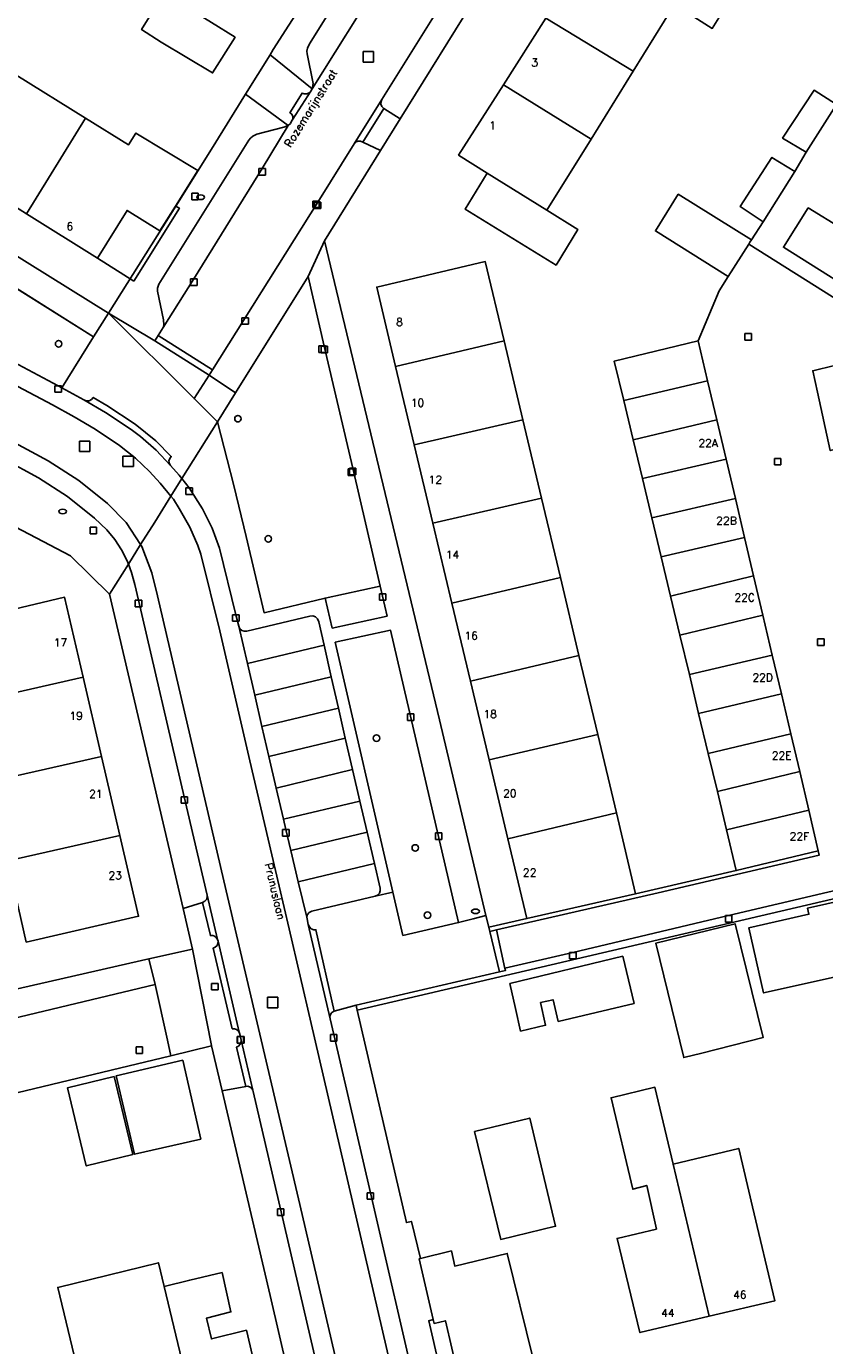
# Model space of a CAD drawing. Header units: metres. Extents: x 108000 to 109000, y 423000 to 423600.
# Tile 20 of 88: x 108130 to 108191, y 423200 to 423301. Entities that reach past the tile are written whole.
import ezdxf

# ---------------------------------------------------------------- set-up
doc = ezdxf.new("R2010")
doc.units = ezdxf.units.M
doc.header["$MEASUREMENT"] = 0
for name, color, linetype in [('brandkraan _ -put', 10, 'Continuous'), ('Erf', 10, 'Continuous'), ('Fietspad', 10, 'Continuous'), ('gasput', 10, 'Continuous'), ('gebouwinstallatie', 10, 'Continuous'), ('gesloten verharding', 10, 'Continuous'), ('groenvoorziening', 10, 'Continuous'), ('Huisnummers', 10, 'Continuous'), ('inspectie- _rioolput', 10, 'Continuous'), ('kolk', 10, 'Continuous'), ('onverhard', 10, 'Continuous'), ('Openbare_ruimtenaam', 10, 'Continuous'), ('pand', 10, 'Continuous'), ('Parkeervlak', 10, 'Continuous'), ('rijbaan lokale weg', 10, 'Continuous'), ('vegetatieobject', 10, 'Continuous'), ('Voetgangersgebied', 10, 'Continuous'), ('Voetpad', 10, 'Continuous'), ('waterleidingput', 10, 'Continuous'), ('Wegmarkering', 10, 'Continuous')]:
    doc.layers.add(name, color=color, linetype=linetype)
doc.styles.get("Standard").update_dxf_attribs({"font": 'txt.shx'})

msp = doc.modelspace()

# ---------------------------------------------------------------- linework, layer by layer
at = {"layer": 'brandkraan _ -put', "color": 5}
for centre in [(108143.416, 423288.099), (108132.826, 423263.998), (108164.513, 423233.32)]:
    msp.add_ellipse(centre, major_axis=(0.3, 0), ratio=0.5833333, dxfattribs=at)
at = {"layer": 'Erf', "color": 52, "true_color": 0xd2d200}
for points in [[(108184.081, 423303.311), (108182.681, 423301.051), (108179.784, 423302.889), (108176.617, 423297.772), (108173.377, 423292.555), (108169.993, 423287.107), (108172.361, 423285.627), (108170.701, 423282.902), (108163.713, 423287.192), (108165.404, 423289.946), (108163.213, 423291.335), (108166.672, 423296.729), (108169.915, 423301.825), (108173.165, 423307.008), (108176.477, 423312.294), (108179.718, 423317.491), (108183.139, 423322.955), (108189.824, 423318.785), (108186.369, 423313.351), (108183.094, 423308.181), (108181.177, 423305.115), (108184.081, 423303.311)], [(108111.682, 423305.781), (108108.134, 423300.201), (108110.204, 423298.972), (108108.755, 423296.572), (108121.132, 423288.673), (108136.347, 423279.21), (108141.503, 423287.416), (108144.255, 423291.797), (108146.868, 423296.003), (108148.74, 423299.018), (108148.991, 423299.421), (108152.824, 423305.415)], [(108164.735, 423303.814), (108158.727, 423294.125), (108157.215, 423291.687), (108152.916, 423284.754), (108161.736, 423248.019), (108165.308, 423233.013), (108165.525, 423232.101), (108168.451, 423232.773), (108166.995, 423238.896), (108165.558, 423244.938), (108164.123, 423250.971), (108162.695, 423256.975), (108161.24, 423263.093), (108159.813, 423269.096), (108158.379, 423275.125), (108156.933, 423281.205), (108165.255, 423283.158), (108166.702, 423277.08), (108168.146, 423271.018), (108169.572, 423265.028), (108171.025, 423258.928), (108172.447, 423252.953), (108173.889, 423246.9), (108175.322, 423240.881), (108176.802, 423234.666), (108184.527, 423236.445), (108183.778, 423239.572), (108183.072, 423242.519), (108182.375, 423245.427), (108181.638, 423248.503), (108180.925, 423251.48), (108180.202, 423254.497), (108179.484, 423257.496), (108178.763, 423260.504), (108178.046, 423263.496), (108177.323, 423266.513), (108176.607, 423269.501), (108175.887, 423272.509), (108175.161, 423275.538), (108181.605, 423277.09), (108183.215, 423280.917), (108183.909, 423282.013), (108178.314, 423285.516), (108180.065, 423288.33), (108185.69, 423284.827), (108186.595, 423286.219), (108184.819, 423287.396), (108187.263, 423291.156), (108189.01, 423290.069), (108189.886, 423291.55), (108188.08, 423292.638), (108190.493, 423296.31), (108192.21, 423295.223)], [(108140.625, 423303.769), (108146.057, 423300.367), (108144.335, 423297.634), (108140.394, 423300), (108138.881, 423300.962), (108140.625, 423303.769)], [(108124.67, 423290.197), (108119.444, 423293.472), (108123.901, 423300.795), (108129.225, 423297.487), (108134.583, 423294.158), (108137.875, 423292.113), (108138.448, 423293.027), (108143.201, 423290.143), (108141.492, 423287.422), (108140.294, 423285.515), (108137.773, 423287.095), (108135.491, 423283.416), (108130.046, 423286.828), (108124.67, 423290.197)], [(108136.428, 423257.649), (108133.417, 423260.593), (108127.599, 423263.643)], [(108124.472, 423255.4), (108132.973, 423257.411), (108134.396, 423251.282), (108135.811, 423245.191), (108137.217, 423239.133), (108138.655, 423232.942), (108130.035, 423230.962), (108128.615, 423237.199), (108127.237, 423243.254), (108125.849, 423249.35), (108124.472, 423255.4)], [(108126.979, 423226.845), (108139.447, 423229.672), (108142.801, 423230.434), (108142.075, 423233.533), (108136.428, 423257.649)], [(108199.326, 423235.986), (108155.433, 423225.748), (108159.206, 423209.453), (108159.596, 423209.533), (108160.289, 423206.693), (108162.663, 423207.272), (108162.921, 423206.108), (108166.948, 423207.086), (108168.903, 423199.088)], [(108190.1, 423233.096), (108189.993, 423233.572), (108194.205, 423234.513), (108195.135, 423230.344), (108193.824, 423230.052), (108194.116, 423228.745), (108186.616, 423227.07), (108185.5, 423232.069), (108190.1, 423233.096)], [(108181.875, 423222.442), (108180.49, 423222.103), (108178.34, 423230.873), (108184.432, 423232.366), (108186.589, 423223.652), (108181.875, 423222.442)], [(108167.587, 423225.871), (108167.157, 423227.781), (108175.808, 423229.88), (108176.678, 423226.26), (108170.86, 423224.88), (108170.466, 423226.547), (108169.501, 423226.321), (108169.891, 423224.579), (108167.974, 423224.135), (108167.587, 423225.871)], [(108152.183, 423189.055), (108148.756, 423203.848), (108145.068, 423219.564), (108144.261, 423223.001), (108141.136, 423222.251)], [(108141.136, 423222.251), (108117.557, 423216.597), (108077.065, 423207.065), (108053.496, 423219.744), (108052.54, 423217.868), (108047.076, 423220.727), (108045.926, 423218.528), (108045.053, 423216.858), (108044.137, 423215.107), (108041.5, 423210.063), (108040.643, 423208.423), (108039.76, 423206.734), (108038.269, 423203.883), (108037.455, 423202.327), (108035.405, 423203.403), (108029.07, 423190.847)], [(108142.042, 423221.894), (108143.418, 423215.859), (108138.348, 423214.689), (108137.631, 423217.763), (108136.942, 423220.717), (108142.042, 423221.894)], [(108134.636, 423213.8), (108133.196, 423219.783), (108136.768, 423220.643), (108138.207, 423214.66), (108134.636, 423213.8)], [(108182.441, 423202.263), (108177.135, 423201.012), (108175.382, 423208.234), (108178.395, 423208.952), (108177.65, 423212.294), (108176.576, 423212.005), (108174.91, 423219.018), (108178.281, 423219.823), (108179.675, 423213.94), (108184.719, 423215.135), (108185.762, 423210.645), (108187.486, 423203.453), (108182.441, 423202.263)], [(108166.451, 423208.162), (108164.439, 423216.429), (108168.675, 423217.464), (108170.657, 423209.168), (108166.451, 423208.162)], [(108140.624, 423204.556), (108142.581, 423205.034), (108145.056, 423205.608), (108145.745, 423202.595), (108143.865, 423202.105), (108144.238, 423200.523), (108146.923, 423201.185), (108148.588, 423194.083), (108143.415, 423192.859), (108138.387, 423191.67), (108136.737, 423198.524), (108134.044, 423197.876), (108132.455, 423204.477), (108140.181, 423206.366), (108140.624, 423204.556)], [(108163.176, 423197.708), (108162.2, 423201.916), (108161.335, 423201.715), (108161.268, 423202.005), (108160.927, 423201.919), (108163.319, 423191.576)]]:
    msp.add_lwpolyline(points, dxfattribs=at)
at = {"layer": 'Fietspad', "color": 255}
for p, q in [((108141.13, 423265.161), (108141.979, 423266.517)), ((108137.871, 423259.955), (108138.809, 423261.454))]:
    msp.add_line(p, q, dxfattribs=at)
for points in [[(108141.979, 423266.517), (108141.772, 423266.779), (108141.108, 423267.529), (108140.013, 423268.692), (108138.807, 423269.739), (108138.082, 423270.275), (108136.126, 423271.58), (108134.44, 423272.558), (108132.769, 423273.484), (108132.481, 423273.637), (108127.841, 423276.096), (108117.354, 423281.625), (108113.983, 423283.402), (108111.315, 423284.811), (108104.041, 423288.663), (108096.751, 423292.523), (108091.227, 423295.429), (108090.142, 423295.999), (108089.947, 423296.102), (108081.986, 423300.318), (108079.708, 423301.518), (108024.231, 423330.75)], [(108138.809, 423261.454), (108137.698, 423263.156), (108136.276, 423264.61), (108134.07, 423266.372), (108131.721, 423267.875), (108128.813, 423269.446), (108124.539, 423271.683), (108071.497, 423299.648), (108067.974, 423301.505), (108037.403, 423317.593)], [(108063.608, 423308.293), (108069.837, 423305.015), (108073.333, 423303.182), (108081.286, 423298.992), (108090.527, 423294.102), (108096.051, 423291.196), (108110.614, 423283.485), (108127.14, 423274.77), (108132.054, 423272.165), (108133.7, 423271.253), (108135.333, 423270.306), (108137.196, 423269.063), (108138.421, 423268.086), (108139.488, 423267.061), (108140.306, 423266.172), (108141.13, 423265.161)], [(108062.307, 423302.792), (108075.36, 423295.923), (108075.666, 423295.762), (108079.291, 423293.84), (108084.6, 423291.048), (108087.837, 423289.345), (108090.325, 423288.035), (108123.841, 423270.355), (108127.972, 423268.186), (108128.325, 423267.996), (108130.959, 423266.582), (108133.195, 423265.151), (108135.268, 423263.495), (108136.222, 423262.582), (108136.823, 423261.844), (108137.343, 423261.047), (108137.777, 423260.199), (108137.871, 423259.955)], [(108160.174, 423195.665), (108156.443, 423211.736), (108153.625, 423223.87), (108153.347, 423225.069), (108151.674, 423232.31), (108151.591, 423232.736), (108151.555, 423232.883), (108150.9, 423235.589), (108150.335, 423237.986), (108149.957, 423239.59), (108149.77, 423240.381), (108149.216, 423242.774), (108148.654, 423245.198), (108148.122, 423247.496), (108147.562, 423249.917), (108147.004, 423252.329), (108146.34, 423255.195), (108146.123, 423256.078), (108144.873, 423261.173), (108144.299, 423262.724), (108143.567, 423264.207), (108142.536, 423265.81), (108141.979, 423266.517)], [(108141.13, 423265.161), (108141.32, 423264.928), (108141.769, 423264.23), (108142.589, 423262.795), (108143.193, 423261.391), (108143.437, 423260.733), (108144.881, 423254.847), (108147.193, 423244.858), (108149.44, 423235.246), (108150.213, 423231.969), (108151.886, 423224.731), (108159.562, 423191.678), (108162.501, 423178.716), (108162.803, 423177.716), (108163.19, 423175.301)], [(108159.272, 423174.165), (108159.209, 423174.904), (108158.919, 423176.704), (108158.457, 423178.591), (108157.95, 423180.866), (108157.059, 423184.772), (108155.791, 423190.184), (108154.753, 423194.791), (108151.016, 423210.836), (108145.383, 423234.905), (108140.109, 423257.536), (108139.679, 423259.301), (108138.902, 423261.311), (108138.809, 423261.454)], [(108137.871, 423259.955), (108138.12, 423259.311), (108138.369, 423258.392), (108138.65, 423257.188), (108142.163, 423242.11), (108143.922, 423234.564), (108144.719, 423231.158), (108144.75, 423231.03), (108146.385, 423224.048), (108146.463, 423223.717), (108146.474, 423223.67), (108146.529, 423223.434), (108147.414, 423219.595), (108147.455, 423219.509), (108153.292, 423194.451)]]:
    msp.add_lwpolyline(points, dxfattribs=at)
at = {"layer": 'gasput', "color": 254, "true_color": 0xd2d2d2}
for p, q in [((108144.25, 423227.293), (108144.25, 423227.793)), ((108144.25, 423227.793), (108144.75, 423227.793)), ((108144.75, 423227.293), (108144.25, 423227.293)), ((108144.75, 423227.793), (108144.75, 423227.293))]:
    msp.add_line(p, q, dxfattribs=at)
at = {"layer": 'gebouwinstallatie', "color": 255}
msp.add_lwpolyline([(108138.286, 423281.664), (108141.789, 423287.252), (108141.492, 423287.422), (108140.294, 423285.515), (108137.773, 423287.095), (108135.491, 423283.416), (108138.286, 423281.664)], dxfattribs=at)
at = {"layer": 'gesloten verharding', "color": 255}
for points in [[(108196.017, 423285.875), (108193.672, 423287.348), (108192.622, 423285.704), (108190.044, 423287.275), (108188.142, 423284.266), (108195.549, 423279.616), (108198.487, 423284.323), (108196.017, 423285.875)], [(108139.92, 423227.72), (108118.532, 423222.604), (108117.558, 423222.376), (108113.334, 423221.385), (108110.394, 423234.356), (108109.672, 423237.541), (108085.137, 423250.5), (108067.625, 423259.794), (108066.403, 423257.463), (108061.631, 423248.351), (108061.542, 423248.184), (108059.576, 423244.647), (108050.344, 423226.978), (108055.825, 423224.042), (108055.199, 423222.887), (108053.496, 423219.744), (108077.065, 423207.065), (108117.557, 423216.597), (108141.136, 423222.251), (108140.87, 423223.448), (108139.92, 423227.72)]]:
    msp.add_lwpolyline(points, dxfattribs=at)
at = {"layer": 'groenvoorziening', "color": 3}
msp.add_line((108157.194, 423258.255), (108152.972, 423257.346), dxfattribs=at)
for points in [[(108126.364, 423282.934), (108125.108, 423280.865), (108126.689, 423280.028), (108126.649, 423279.947), (108127.08, 423279.64), (108127.409, 423279.214), (108127.599, 423278.711), (108127.968, 423277.47), (108127.202, 423277.233), (108127.445, 423276.502), (108127.571, 423276.32), (108127.841, 423276.096), (108132.481, 423273.637), (108132.769, 423273.484), (108135.185, 423277.393), (108126.364, 423282.934)], [(108157.194, 423258.255), (108155.085, 423267.314), (108152.908, 423276.666), (108151.663, 423282.014), (108146.094, 423273.097), (108144.702, 423270.868), (108145.965, 423265.997), (108146.919, 423262.087), (108148.282, 423256.226), (108152.972, 423257.346)], [(108152.972, 423257.346), (108153.514, 423255.049), (108157.727, 423255.966), (108157.194, 423258.255)], [(108153.752, 423253.966), (108158.174, 423234.796), (108158.941, 423231.472), (108163.211, 423232.466), (108157.994, 423254.888), (108153.752, 423253.966)]]:
    msp.add_lwpolyline(points, dxfattribs=at)
at = {"layer": 'inspectie- _rioolput', "color": 30}
for p, q in [((108156.693, 423299.272), (108155.893, 423299.272)), ((108155.893, 423299.272), (108155.893, 423298.472)), ((108156.693, 423298.472), (108156.693, 423299.272)), ((108155.893, 423298.472), (108156.693, 423298.472)), ((108134.907, 423269.395), (108134.107, 423269.395)), ((108134.107, 423269.395), (108134.107, 423268.595)), ((108134.107, 423268.595), (108134.907, 423268.595)), ((108134.907, 423268.595), (108134.907, 423269.395)), ((108138.255, 423268.239), (108137.455, 423268.239)), ((108137.455, 423268.239), (108137.455, 423267.439)), ((108137.455, 423267.439), (108138.255, 423267.439)), ((108138.255, 423267.439), (108138.255, 423268.239)), ((108149.347, 423226.731), (108148.547, 423226.731)), ((108148.547, 423226.731), (108148.547, 423225.931)), ((108148.547, 423225.931), (108149.347, 423225.931)), ((108149.347, 423225.931), (108149.347, 423226.731))]:
    msp.add_line(p, q, dxfattribs=at)
at = {"layer": 'kolk', "color": 30, "true_color": 0xf07a00}
for p, q in [((108147.885, 423289.798), (108147.885, 423290.298)), ((108147.885, 423290.298), (108148.385, 423290.298)), ((108148.385, 423289.798), (108147.885, 423289.798)), ((108148.385, 423290.298), (108148.385, 423289.798)), ((108152.015, 423287.304), (108152.015, 423287.804)), ((108152.015, 423287.804), (108152.515, 423287.804)), ((108152.148, 423287.234), (108152.148, 423287.734)), ((108152.148, 423287.734), (108152.648, 423287.734)), ((108152.515, 423287.804), (108152.515, 423287.304)), ((108152.648, 423287.734), (108152.648, 423287.234)), ((108152.515, 423287.304), (108152.015, 423287.304)), ((108152.648, 423287.234), (108152.148, 423287.234)), ((108142.641, 423281.341), (108142.641, 423281.841)), ((108142.641, 423281.841), (108143.141, 423281.841)), ((108143.141, 423281.841), (108143.141, 423281.341)), ((108143.141, 423281.341), (108142.641, 423281.341)), ((108146.579, 423278.36), (108146.579, 423278.86)), ((108146.579, 423278.86), (108147.079, 423278.86)), ((108147.079, 423278.86), (108147.079, 423278.36)), ((108147.079, 423278.36), (108146.579, 423278.36)), ((108185.192, 423277.148), (108185.192, 423277.648)), ((108185.192, 423277.648), (108185.692, 423277.648)), ((108185.692, 423277.648), (108185.692, 423277.148)), ((108152.486, 423276.195), (108152.486, 423276.695)), ((108152.486, 423276.695), (108152.986, 423276.695)), ((108152.658, 423276.166), (108152.658, 423276.666)), ((108152.658, 423276.666), (108153.158, 423276.666)), ((108152.986, 423276.695), (108152.986, 423276.195)), ((108153.158, 423276.666), (108153.158, 423276.166)), ((108185.692, 423277.148), (108185.192, 423277.148)), ((108152.986, 423276.195), (108152.486, 423276.195)), ((108153.158, 423276.166), (108152.658, 423276.166)), ((108132.231, 423273.137), (108132.231, 423273.637)), ((108132.231, 423273.637), (108132.731, 423273.637)), ((108132.731, 423273.637), (108132.731, 423273.137)), ((108132.731, 423273.137), (108132.231, 423273.137)), ((108187.456, 423267.561), (108187.456, 423268.061)), ((108187.456, 423268.061), (108187.956, 423268.061)), ((108187.956, 423267.561), (108187.456, 423267.561)), ((108187.956, 423268.061), (108187.956, 423267.561)), ((108154.734, 423266.759), (108154.734, 423267.259)), ((108154.734, 423267.259), (108155.234, 423267.259)), ((108155.234, 423266.759), (108154.734, 423266.759)), ((108154.835, 423266.814), (108154.835, 423267.314)), ((108154.835, 423267.314), (108155.335, 423267.314)), ((108155.335, 423266.814), (108154.835, 423266.814)), ((108155.234, 423267.259), (108155.234, 423266.759)), ((108155.335, 423267.314), (108155.335, 423266.814)), ((108142.286, 423265.31), (108142.286, 423265.81)), ((108142.286, 423265.81), (108142.786, 423265.81)), ((108142.786, 423265.81), (108142.786, 423265.31)), ((108142.786, 423265.31), (108142.286, 423265.31)), ((108157.134, 423257.185), (108157.134, 423257.685)), ((108157.134, 423257.685), (108157.634, 423257.685)), ((108157.634, 423257.685), (108157.634, 423257.185)), ((108138.4, 423256.688), (108138.4, 423257.188)), ((108138.4, 423257.188), (108138.9, 423257.188)), ((108138.9, 423256.688), (108138.4, 423256.688)), ((108138.9, 423257.188), (108138.9, 423256.688)), ((108157.634, 423257.185), (108157.134, 423257.185)), ((108145.873, 423255.578), (108145.873, 423256.078)), ((108145.873, 423256.078), (108146.373, 423256.078)), ((108146.373, 423255.578), (108145.873, 423255.578)), ((108146.373, 423256.078), (108146.373, 423255.578)), ((108190.763, 423253.716), (108190.763, 423254.216)), ((108190.763, 423254.216), (108191.263, 423254.216)), ((108191.263, 423253.716), (108190.763, 423253.716)), ((108191.263, 423254.216), (108191.263, 423253.716)), ((108159.28, 423247.965), (108159.28, 423248.465)), ((108159.28, 423248.465), (108159.78, 423248.465)), ((108159.78, 423248.465), (108159.78, 423247.965)), ((108159.78, 423247.965), (108159.28, 423247.965)), ((108141.913, 423241.61), (108141.913, 423242.11)), ((108141.913, 423242.11), (108142.413, 423242.11)), ((108142.413, 423242.11), (108142.413, 423241.61)), ((108142.413, 423241.61), (108141.913, 423241.61)), ((108149.707, 423239.09), (108149.707, 423239.59)), ((108149.707, 423239.59), (108150.207, 423239.59)), ((108150.207, 423239.09), (108149.707, 423239.09)), ((108150.207, 423239.59), (108150.207, 423239.09)), ((108161.428, 423238.846), (108161.428, 423239.346)), ((108161.428, 423239.346), (108161.928, 423239.346)), ((108161.928, 423239.346), (108161.928, 423238.846)), ((108161.928, 423238.846), (108161.428, 423238.846)), ((108183.687, 423232.493), (108183.687, 423232.993)), ((108183.687, 423232.993), (108184.187, 423232.993)), ((108184.187, 423232.993), (108184.187, 423232.493)), ((108184.187, 423232.493), (108183.687, 423232.493)), ((108171.731, 423229.678), (108171.731, 423230.178)), ((108171.731, 423230.178), (108172.231, 423230.178)), ((108172.231, 423230.178), (108172.231, 423229.678)), ((108172.231, 423229.678), (108171.731, 423229.678)), ((108153.375, 423223.37), (108153.375, 423223.87)), ((108153.375, 423223.87), (108153.875, 423223.87)), ((108153.875, 423223.87), (108153.875, 423223.37)), ((108138.456, 423222.427), (108138.456, 423222.927)), ((108138.456, 423222.927), (108138.956, 423222.927)), ((108138.956, 423222.927), (108138.956, 423222.427)), ((108146.213, 423223.217), (108146.213, 423223.717)), ((108146.213, 423223.717), (108146.713, 423223.717)), ((108146.713, 423223.217), (108146.213, 423223.217)), ((108146.247, 423223.223), (108146.247, 423223.723)), ((108146.247, 423223.723), (108146.747, 423223.723)), ((108146.747, 423223.223), (108146.247, 423223.223)), ((108146.713, 423223.717), (108146.713, 423223.217)), ((108146.747, 423223.723), (108146.747, 423223.223)), ((108153.875, 423223.37), (108153.375, 423223.37)), ((108138.956, 423222.427), (108138.456, 423222.427)), ((108156.193, 423211.236), (108156.193, 423211.736)), ((108156.193, 423211.736), (108156.693, 423211.736)), ((108156.693, 423211.736), (108156.693, 423211.236)), ((108156.693, 423211.236), (108156.193, 423211.236)), ((108149.305, 423209.995), (108149.305, 423210.495)), ((108149.305, 423210.495), (108149.805, 423210.495)), ((108149.805, 423209.995), (108149.305, 423209.995)), ((108149.805, 423210.495), (108149.805, 423209.995))]:
    msp.add_line(p, q, dxfattribs=at)
at = {"layer": 'onverhard', "color": 255}
msp.add_lwpolyline([(108199.252, 423236.291), (108199.183, 423236.583), (108183.937, 423232.993), (108171.981, 423230.178), (108166.774, 423228.952), (108166.825, 423228.789), (108166.34, 423228.676), (108155.345, 423226.126), (108155.413, 423225.834), (108155.433, 423225.748), (108199.326, 423235.986), (108199.252, 423236.291)], dxfattribs=at)
at = {"layer": 'pand', "color": 1}
for p, q in [((108176.617, 423297.772), (108179.784, 423302.889)), ((108169.915, 423301.825), (108166.672, 423296.729)), ((108169.915, 423301.825), (108176.617, 423297.772)), ((108173.377, 423292.555), (108176.617, 423297.772)), ((108134.583, 423294.158), (108129.225, 423297.487)), ((108166.672, 423296.729), (108173.377, 423292.555)), ((108134.583, 423294.158), (108130.046, 423286.828)), ((108169.993, 423287.107), (108173.377, 423292.555)), ((108124.67, 423290.197), (108130.046, 423286.828)), ((108165.404, 423289.946), (108169.993, 423287.107)), ((108158.379, 423275.125), (108166.702, 423277.08)), ((108168.146, 423271.018), (108166.702, 423277.08)), ((108158.379, 423275.125), (108159.813, 423269.096)), ((108182.326, 423274.027), (108175.887, 423272.509)), ((108183.031, 423271.034), (108182.326, 423274.027)), ((108175.887, 423272.509), (108176.607, 423269.501)), ((108159.813, 423269.096), (108168.146, 423271.018)), ((108169.572, 423265.028), (108168.146, 423271.018)), ((108183.031, 423271.034), (108176.607, 423269.501)), ((108183.742, 423268.016), (108183.031, 423271.034)), ((108176.607, 423269.501), (108177.323, 423266.513)), ((108159.813, 423269.096), (108161.24, 423263.093)), ((108183.742, 423268.016), (108177.323, 423266.513)), ((108184.456, 423264.988), (108183.742, 423268.016)), ((108177.323, 423266.513), (108178.046, 423263.496)), ((108169.572, 423265.028), (108161.24, 423263.093)), ((108171.025, 423258.928), (108169.572, 423265.028)), ((108184.456, 423264.988), (108178.046, 423263.496)), ((108185.158, 423262.007), (108184.456, 423264.988)), ((108178.046, 423263.496), (108178.763, 423260.504)), ((108161.24, 423263.093), (108162.695, 423256.975)), ((108185.158, 423262.007), (108178.763, 423260.504)), ((108185.852, 423259.061), (108185.158, 423262.007)), ((108178.763, 423260.504), (108179.484, 423257.496)), ((108171.025, 423258.928), (108162.695, 423256.975)), ((108172.447, 423252.953), (108171.025, 423258.928)), ((108185.852, 423259.061), (108179.484, 423257.496)), ((108186.565, 423256.034), (108185.852, 423259.061)), ((108179.484, 423257.496), (108180.202, 423254.497)), ((108162.695, 423256.975), (108164.123, 423250.971)), ((108186.565, 423256.034), (108180.202, 423254.497)), ((108187.284, 423252.984), (108186.565, 423256.034)), ((108180.202, 423254.497), (108180.925, 423251.48)), ((108164.123, 423250.971), (108172.447, 423252.953)), ((108173.889, 423246.9), (108172.447, 423252.953)), ((108187.284, 423252.984), (108180.925, 423251.48)), ((108187.985, 423250.009), (108187.284, 423252.984)), ((108125.849, 423249.35), (108134.396, 423251.282)), ((108135.811, 423245.191), (108134.396, 423251.282)), ((108180.925, 423251.48), (108181.638, 423248.503)), ((108164.123, 423250.971), (108165.558, 423244.938)), ((108181.638, 423248.503), (108187.985, 423250.009)), ((108188.706, 423246.947), (108187.985, 423250.009)), ((108181.638, 423248.503), (108182.375, 423245.427)), ((108173.889, 423246.9), (108165.558, 423244.938)), ((108175.322, 423240.881), (108173.889, 423246.9)), ((108188.706, 423246.947), (108182.375, 423245.427)), ((108189.391, 423244.037), (108188.706, 423246.947)), ((108135.811, 423245.191), (108127.237, 423243.254)), ((108137.217, 423239.133), (108135.811, 423245.191)), ((108182.375, 423245.427), (108183.072, 423242.519)), ((108165.558, 423244.938), (108166.995, 423238.896)), ((108183.072, 423242.519), (108189.391, 423244.037)), ((108190.088, 423241.08), (108189.391, 423244.037)), ((108183.072, 423242.519), (108183.778, 423239.572)), ((108183.778, 423239.572), (108190.088, 423241.08)), ((108175.322, 423240.881), (108166.995, 423238.896)), ((108128.615, 423237.199), (108137.217, 423239.133)), ((108182.441, 423202.263), (108179.675, 423213.94)), ((108140.624, 423204.556), (108143.415, 423192.859))]:
    msp.add_line(p, q, dxfattribs=at)
for points in [[(108179.784, 423302.889), (108182.681, 423301.051), (108184.081, 423303.311), (108181.177, 423305.115), (108183.094, 423308.181)], [(108144.335, 423297.634), (108146.057, 423300.367), (108140.625, 423303.769), (108138.881, 423300.962), (108140.394, 423300), (108144.335, 423297.634)], [(108166.672, 423296.729), (108163.213, 423291.335), (108165.404, 423289.946)], [(108192.21, 423295.223), (108190.493, 423296.31), (108188.08, 423292.638), (108189.886, 423291.55), (108192.21, 423295.223)], [(108130.046, 423286.828), (108135.491, 423283.416), (108137.773, 423287.095), (108140.294, 423285.515), (108141.492, 423287.422), (108143.201, 423290.143), (108138.448, 423293.027), (108137.875, 423292.113), (108134.583, 423294.158)], [(108189.01, 423290.069), (108187.263, 423291.156), (108184.819, 423287.396), (108186.595, 423286.219), (108189.01, 423290.069)], [(108165.404, 423289.946), (108163.713, 423287.192), (108170.701, 423282.902), (108172.361, 423285.627), (108169.993, 423287.107)], [(108183.909, 423282.013), (108185.482, 423284.499), (108185.574, 423284.644), (108185.69, 423284.827), (108180.065, 423288.33), (108178.314, 423285.516), (108183.909, 423282.013)], [(108166.702, 423277.08), (108165.255, 423283.158), (108156.933, 423281.205), (108158.379, 423275.125)], [(108182.326, 423274.027), (108181.605, 423277.09), (108175.161, 423275.538), (108175.887, 423272.509)], [(108193.716, 423275.6), (108190.397, 423274.796), (108190.768, 423273.139), (108191.742, 423268.664), (108193.681, 423269.123), (108195.125, 423269.462), (108193.716, 423275.6)], [(108134.396, 423251.282), (108132.973, 423257.411), (108124.472, 423255.4), (108125.849, 423249.35)], [(108183.778, 423239.572), (108184.527, 423236.445), (108190.821, 423237.969), (108190.088, 423241.08)], [(108166.995, 423238.896), (108168.451, 423232.773), (108176.802, 423234.666), (108175.322, 423240.881)], [(108128.615, 423237.199), (108130.035, 423230.962), (108138.655, 423232.942), (108137.217, 423239.133)], [(108194.205, 423234.513), (108189.993, 423233.572), (108190.1, 423233.096), (108185.5, 423232.069), (108186.616, 423227.07), (108194.116, 423228.745), (108193.824, 423230.052), (108195.135, 423230.344), (108194.205, 423234.513)], [(108178.34, 423230.873), (108180.49, 423222.103), (108181.875, 423222.442), (108186.589, 423223.652), (108184.432, 423232.366), (108178.34, 423230.873)], [(108175.808, 423229.88), (108167.157, 423227.781), (108167.587, 423225.871), (108167.974, 423224.135), (108169.891, 423224.579), (108169.501, 423226.321), (108170.466, 423226.547), (108170.86, 423224.88), (108176.678, 423226.26), (108175.808, 423229.88)], [(108137.631, 423217.763), (108138.348, 423214.689), (108143.418, 423215.859), (108142.042, 423221.894), (108136.942, 423220.717), (108137.631, 423217.763)], [(108136.768, 423220.643), (108133.196, 423219.783), (108134.636, 423213.8), (108138.207, 423214.66), (108136.768, 423220.643)], [(108179.675, 423213.94), (108178.281, 423219.823), (108174.91, 423219.018), (108176.576, 423212.005), (108177.65, 423212.294), (108178.395, 423208.952), (108175.382, 423208.234), (108177.135, 423201.012), (108182.441, 423202.263)], [(108168.675, 423217.464), (108164.439, 423216.429), (108166.451, 423208.162), (108170.657, 423209.168), (108168.675, 423217.464)], [(108182.441, 423202.263), (108187.486, 423203.453), (108185.762, 423210.645), (108184.719, 423215.135), (108179.675, 423213.94)], [(108161.268, 423202.005), (108161.335, 423201.715), (108162.2, 423201.916), (108163.176, 423197.708), (108168.903, 423199.088), (108166.948, 423207.086), (108162.921, 423206.108), (108162.663, 423207.272), (108160.289, 423206.693), (108160.187, 423206.668), (108161.268, 423202.005)], [(108140.624, 423204.556), (108140.181, 423206.366), (108132.455, 423204.477), (108134.044, 423197.876), (108136.737, 423198.524), (108138.387, 423191.67), (108143.415, 423192.859)], [(108143.415, 423192.859), (108148.588, 423194.083), (108146.923, 423201.185), (108144.238, 423200.523), (108143.865, 423202.105), (108145.745, 423202.595), (108145.056, 423205.608), (108142.581, 423205.034), (108140.624, 423204.556)]]:
    msp.add_lwpolyline(points, dxfattribs=at)
at = {"layer": 'Parkeervlak', "color": 255}
for p, q in [((108152.887, 423253.746), (108147.004, 423252.329)), ((108153.44, 423251.322), (108152.887, 423253.746)), ((108147.004, 423252.329), (108147.562, 423249.917)), ((108147.562, 423249.917), (108153.44, 423251.322)), ((108153.991, 423248.911), (108153.44, 423251.322)), ((108147.562, 423249.917), (108148.122, 423247.496)), ((108153.991, 423248.911), (108148.122, 423247.496)), ((108154.516, 423246.612), (108153.991, 423248.911)), ((108148.122, 423247.496), (108148.654, 423245.198)), ((108154.516, 423246.612), (108148.654, 423245.198)), ((108155.071, 423244.208), (108154.516, 423246.612)), ((108148.654, 423245.198), (108149.216, 423242.774)), ((108155.071, 423244.208), (108149.216, 423242.774)), ((108155.634, 423241.786), (108155.071, 423244.208)), ((108149.216, 423242.774), (108149.77, 423240.381)), ((108155.634, 423241.786), (108149.77, 423240.381)), ((108156.192, 423239.384), (108155.634, 423241.786)), ((108156.192, 423239.384), (108150.335, 423237.986)), ((108156.75, 423236.985), (108156.192, 423239.384)), ((108150.335, 423237.986), (108150.9, 423235.589)), ((108156.75, 423236.985), (108150.9, 423235.589))]:
    msp.add_line(p, q, dxfattribs=at)
for points in [[(108173.563, 423330.905), (108173.322, 423330.627), (108173.153, 423330.521), (108172.965, 423330.454), (108170.963, 423330.054), (108170.65, 423329.896), (108170.357, 423329.583), (108151.758, 423299.868), (108151.611, 423299.543), (108151.573, 423299.307), (108151.579, 423299.106), (108152.047, 423296.814), (108151.985, 423296.417), (108171.398, 423327.371), (108173.563, 423330.905)], [(108150.145, 423293.612), (108149.797, 423293.463), (108147.723, 423292.928), (108147.414, 423292.778), (108147.241, 423292.627), (108147.119, 423292.471), (108140.208, 423281.435), (108140.104, 423281.118), (108140.093, 423280.895), (108140.573, 423278.698), (108140.583, 423278.325), (108140.542, 423278.12), (108142.891, 423281.841), (108148.135, 423290.298), (108150.145, 423293.612)], [(108152.887, 423253.746), (108152.477, 423255.542), (108152.391, 423255.751), (108152.227, 423255.906), (108152.014, 423255.981), (108151.806, 423255.968), (108146.948, 423254.814), (108146.768, 423254.802), (108146.573, 423254.867), (108146.422, 423255.006), (108146.34, 423255.195), (108147.004, 423252.329)], [(108149.77, 423240.381), (108149.957, 423239.59), (108150.335, 423237.986)], [(108150.9, 423235.589), (108151.555, 423232.883), (108151.621, 423233.085), (108151.755, 423233.243), (108151.942, 423233.333), (108156.809, 423234.491), (108156.996, 423234.569), (108157.135, 423234.717), (108157.201, 423234.908), (108157.191, 423235.088), (108156.75, 423236.985)]]:
    msp.add_lwpolyline(points, dxfattribs=at)
at = {"layer": 'rijbaan lokale weg', "color": 255}
for p, q in [((108140.152, 423277.503), (108139.895, 423277.098)), ((108144.313, 423274.851), (108140.152, 423277.503)), ((108139.895, 423277.098), (108144.061, 423274.449)), ((108144.061, 423274.449), (108144.313, 423274.851)), ((108165.603, 423231.772), (108166.121, 423231.9))]:
    msp.add_line(p, q, dxfattribs=at)
for points in [[(108144.313, 423274.851), (108152.398, 423287.734), (108155.19, 423292.184), (108157.322, 423295.6), (108161.171, 423301.728), (108166.75, 423310.61), (108175.521, 423324.576), (108178.293, 423328.989), (108180.314, 423332.194), (108181.942, 423334.831), (108183.299, 423337.005), (108184.602, 423339.094), (108185.912, 423341.192), (108187.215, 423343.279), (108188.526, 423345.38), (108189.824, 423347.459), (108191.348, 423349.902)], [(108141.13, 423265.161), (108140.306, 423266.172), (108139.488, 423267.061), (108138.421, 423268.086), (108137.196, 423269.063), (108135.333, 423270.306), (108133.7, 423271.253), (108132.054, 423272.165), (108127.14, 423274.77), (108110.614, 423283.485), (108096.051, 423291.196), (108090.527, 423294.102), (108081.286, 423298.992), (108073.333, 423303.182), (108069.837, 423305.015), (108063.608, 423308.293), (108052.409, 423314.207), (108023.573, 423329.401), (108021.58, 423330.298)], [(108171.398, 423327.371), (108151.985, 423296.417), (108151.879, 423296.249), (108150.499, 423294.093), (108150.398, 423293.936), (108150.305, 423293.758), (108150.145, 423293.612), (108148.135, 423290.298), (108142.891, 423281.841), (108140.542, 423278.12), (108140.152, 423277.503)], [(108019.716, 423326.701), (108022.052, 423325.643), (108037.403, 423317.593), (108067.974, 423301.505), (108071.497, 423299.648), (108124.539, 423271.683), (108128.813, 423269.446), (108131.721, 423267.875), (108134.07, 423266.372), (108136.276, 423264.61), (108137.698, 423263.156), (108138.809, 423261.454)], [(108192.592, 423280.038), (108185.482, 423284.499), (108183.909, 423282.013), (108183.215, 423280.917), (108181.605, 423277.09), (108182.326, 423274.027), (108183.031, 423271.034), (108183.742, 423268.016), (108184.456, 423264.988), (108185.158, 423262.007), (108185.852, 423259.061), (108186.565, 423256.034), (108187.284, 423252.984), (108187.985, 423250.009), (108188.706, 423246.947), (108189.391, 423244.037), (108190.088, 423241.08), (108190.821, 423237.969)], [(108139.895, 423277.098), (108136.347, 423279.21), (108142.914, 423272.654), (108144.061, 423274.449)], [(108191.742, 423268.664), (108190.768, 423273.139), (108190.397, 423274.796), (108193.716, 423275.6)], [(108138.809, 423261.454), (108139.891, 423263.182), (108141.13, 423265.161)], [(108163.19, 423175.301), (108162.803, 423177.716), (108162.501, 423178.716), (108159.562, 423191.678), (108151.886, 423224.731), (108150.213, 423231.969), (108149.44, 423235.246), (108147.193, 423244.858), (108144.881, 423254.847), (108143.437, 423260.733), (108143.193, 423261.391), (108142.589, 423262.795), (108141.769, 423264.23), (108141.32, 423264.928), (108141.13, 423265.161)], [(108138.809, 423261.454), (108138.902, 423261.311), (108139.679, 423259.301), (108140.109, 423257.536), (108145.383, 423234.905), (108151.016, 423210.836), (108154.753, 423194.791), (108155.791, 423190.184), (108157.059, 423184.772), (108157.95, 423180.866), (108158.457, 423178.591), (108158.919, 423176.704), (108159.209, 423174.904), (108159.272, 423174.165)], [(108190.821, 423237.969), (108184.527, 423236.445), (108176.802, 423234.666), (108168.451, 423232.773), (108165.525, 423232.101), (108165.603, 423231.772)], [(108166.121, 423231.9), (108178.529, 423234.74), (108190.891, 423237.635), (108190.821, 423237.969)], [(108166.774, 423228.952), (108171.981, 423230.178), (108183.937, 423232.993), (108199.183, 423236.583)], [(108165.603, 423231.772), (108166.34, 423228.676), (108166.825, 423228.789), (108166.774, 423228.952)], [(108166.774, 423228.952), (108166.75, 423228.946), (108166.121, 423231.9)]]:
    msp.add_lwpolyline(points, dxfattribs=at)
at = {"layer": 'vegetatieobject', "color": 3}
for centre in [(108132.517, 423276.861), (108146.279, 423271.113), (108148.61, 423261.891), (108156.914, 423246.613), (108159.888, 423238.187), (108160.824, 423233.031)]:
    msp.add_circle(centre, 0.25, dxfattribs=at)
at = {"layer": 'Voetgangersgebied', "color": 255}
for points in [[(108213.727, 423284.375), (108207.155, 423288.542), (108196.438, 423295.305), (108194.632, 423296.453), (108193.468, 423297.272), (108193.176, 423296.793), (108192.21, 423295.223), (108189.886, 423291.55), (108189.01, 423290.069), (108186.595, 423286.219), (108185.69, 423284.827), (108185.574, 423284.644), (108185.482, 423284.499), (108192.592, 423280.038), (108193.716, 423275.6), (108202.06, 423277.687), (108209.666, 423279.437), (108215.631, 423280.845), (108217.901, 423281.718), (108213.727, 423284.375)], [(108196.017, 423285.875), (108198.487, 423284.323), (108195.549, 423279.616), (108188.142, 423284.266), (108190.044, 423287.275), (108192.622, 423285.704), (108193.672, 423287.348), (108196.017, 423285.875)]]:
    msp.add_lwpolyline(points, dxfattribs=at)
at = {"layer": 'Voetpad', "color": 255}
for p, q in [((108148.74, 423299.018), (108146.868, 423296.003)), ((108151.985, 423296.417), (108148.74, 423299.018)), ((108146.868, 423296.003), (108150.145, 423293.612)), ((108150.499, 423294.093), (108151.879, 423296.249)), ((108151.879, 423296.249), (108151.985, 423296.417)), ((108157.322, 423295.6), (108155.19, 423292.184)), ((108155.87, 423292.337), (108157.465, 423294.915)), ((108157.465, 423294.915), (108158.727, 423294.125)), ((108157.215, 423291.687), (108158.727, 423294.125)), ((108152.916, 423284.754), (108157.215, 423291.687)), ((108155.87, 423292.337), (108157.215, 423291.687)), ((108152.916, 423284.754), (108151.663, 423282.014)), ((108126.364, 423282.934), (108135.185, 423277.393)), ((108146.094, 423273.097), (108151.663, 423282.014)), ((108135.185, 423277.393), (108136.347, 423279.21)), ((108142.914, 423272.654), (108136.347, 423279.21)), ((108144.061, 423274.449), (108142.914, 423272.654)), ((108146.094, 423273.097), (108144.061, 423274.449)), ((108144.702, 423270.868), (108142.914, 423272.654)), ((108144.702, 423270.868), (108146.094, 423273.097)), ((108141.979, 423266.517), (108144.702, 423270.868)), ((108137.871, 423259.955), (108136.428, 423257.649)), ((108136.428, 423257.649), (108142.075, 423233.533)), ((108143.562, 423234.013), (108142.075, 423233.533)), ((108144.719, 423231.158), (108143.922, 423234.564)), ((108158.174, 423234.796), (108156.809, 423234.491)), ((108142.075, 423233.533), (108142.801, 423230.434)), ((108151.674, 423232.31), (108153.347, 423225.069)), ((108144.75, 423231.03), (108144.719, 423231.158)), ((108146.385, 423224.048), (108144.75, 423231.03)), ((108142.801, 423230.434), (108139.447, 423229.672)), ((108139.92, 423227.72), (108139.447, 423229.672)), ((108153.675, 423225.67), (108155.345, 423226.126)), ((108144.261, 423223.001), (108145.068, 423219.564)), ((108147.414, 423219.595), (108146.529, 423223.434)), ((108145.068, 423219.564), (108146.878, 423219.897))]:
    msp.add_line(p, q, dxfattribs=at)
for points in [[(108169.743, 423332.581), (108156.725, 423311.642), (108152.824, 423305.415), (108148.991, 423299.421), (108148.74, 423299.018)], [(108151.985, 423296.417), (108152.047, 423296.814), (108151.579, 423299.106), (108151.573, 423299.307), (108151.611, 423299.543), (108151.758, 423299.868), (108170.357, 423329.583), (108170.65, 423329.896), (108170.963, 423330.054), (108172.965, 423330.454), (108173.153, 423330.521), (108173.322, 423330.627)], [(108178.293, 423328.989), (108175.521, 423324.576), (108166.75, 423310.61), (108161.171, 423301.728), (108157.322, 423295.6)], [(108158.727, 423294.125), (108164.735, 423303.814), (108170.649, 423313.132), (108180.288, 423328.452)], [(108136.347, 423279.21), (108121.132, 423288.673), (108108.755, 423296.572), (108101.585, 423300.948), (108096.631, 423304.024)], [(108146.868, 423296.003), (108144.255, 423291.797), (108141.503, 423287.416), (108136.347, 423279.21)], [(108151.879, 423296.249), (108151.747, 423296.11), (108151.558, 423296.028), (108151.352, 423296.029), (108151.207, 423296.086), (108150.267, 423294.581), (108150.403, 423294.461), (108150.482, 423294.29), (108150.499, 423294.093)], [(108157.465, 423294.915), (108157.327, 423295.054), (108157.25, 423295.248), (108157.259, 423295.456), (108157.322, 423295.6)], [(108150.145, 423293.612), (108150.305, 423293.758), (108150.398, 423293.936), (108150.499, 423294.093)], [(108136.347, 423279.21), (108139.895, 423277.098), (108140.152, 423277.503), (108140.542, 423278.12), (108140.583, 423278.325), (108140.573, 423278.698), (108140.093, 423280.895), (108140.104, 423281.118), (108140.208, 423281.435), (108147.119, 423292.471), (108147.241, 423292.627), (108147.414, 423292.778), (108147.723, 423292.928), (108149.797, 423293.463), (108150.145, 423293.612)], [(108155.19, 423292.184), (108152.398, 423287.734), (108144.313, 423274.851), (108144.061, 423274.449)], [(108155.19, 423292.184), (108155.309, 423292.32), (108155.488, 423292.406), (108155.686, 423292.412), (108155.87, 423292.337)], [(108165.308, 423233.013), (108161.736, 423248.019), (108152.916, 423284.754)], [(108151.663, 423282.014), (108152.908, 423276.666), (108155.085, 423267.314), (108157.194, 423258.255), (108157.727, 423255.966), (108153.514, 423255.049), (108152.972, 423257.346), (108148.282, 423256.226), (108146.919, 423262.087), (108145.965, 423265.997), (108144.702, 423270.868)], [(108135.185, 423277.393), (108132.769, 423273.484), (108134.44, 423272.558)], [(108134.44, 423272.558), (108134.639, 423272.482), (108134.851, 423272.492), (108135.041, 423272.588), (108135.17, 423272.743), (108136.222, 423272.123), (108138.399, 423270.705), (108139.972, 423269.42), (108141.166, 423268.218), (108141.04, 423268.068), (108140.986, 423267.88), (108141.013, 423267.686), (108141.108, 423267.529)], [(108134.44, 423272.558), (108136.126, 423271.58), (108138.082, 423270.275), (108138.807, 423269.739), (108140.013, 423268.692), (108141.108, 423267.529)], [(108139.447, 423229.672), (108126.979, 423226.845), (108120.162, 423225.211), (108118.997, 423230.073), (108117.953, 423234.819), (108116.891, 423239.265), (108116.547, 423240.847), (108115.949, 423243.315), (108113.306, 423244.687), (108111.232, 423245.806), (108108.476, 423247.23), (108104.595, 423249.319), (108102.935, 423250.167), (108099.024, 423252.255), (108097.453, 423253.043), (108093.601, 423255.072), (108091.971, 423255.89), (108088.03, 423258.009), (108086.489, 423258.826), (108082.518, 423260.886), (108075.377, 423264.641), (108072.503, 423266.154), (108068.383, 423268.275)], [(108137.871, 423259.955), (108137.777, 423260.199), (108137.343, 423261.047), (108136.823, 423261.844), (108136.222, 423262.582), (108135.268, 423263.495), (108133.195, 423265.151), (108130.959, 423266.582), (108128.325, 423267.996), (108127.972, 423268.186)], [(108141.108, 423267.529), (108141.772, 423266.779), (108141.979, 423266.517)], [(108067.504, 423266.376), (108070.3, 423264.915), (108079.327, 423260.199), (108106.122, 423246.054), (108114.026, 423241.881), (108116.295, 423232.421), (108118.532, 423222.604), (108139.92, 423227.72)], [(108141.979, 423266.517), (108142.536, 423265.81), (108143.567, 423264.207), (108144.299, 423262.724), (108144.873, 423261.173), (108146.123, 423256.078), (108146.34, 423255.195), (108146.422, 423255.006), (108146.573, 423254.867), (108146.768, 423254.802), (108146.948, 423254.814), (108151.806, 423255.968), (108152.014, 423255.981), (108152.227, 423255.906), (108152.391, 423255.751), (108152.477, 423255.542), (108152.887, 423253.746), (108153.44, 423251.322), (108153.991, 423248.911), (108154.516, 423246.612), (108155.071, 423244.208), (108155.634, 423241.786), (108156.192, 423239.384), (108156.75, 423236.985), (108157.191, 423235.088), (108157.201, 423234.908), (108157.135, 423234.717), (108156.996, 423234.569), (108156.809, 423234.491)], [(108125.658, 423264.661), (108127.334, 423263.782), (108127.599, 423263.643), (108133.417, 423260.593), (108136.428, 423257.649)], [(108143.922, 423234.564), (108142.163, 423242.11), (108138.65, 423257.188), (108138.369, 423258.392), (108138.12, 423259.311), (108137.871, 423259.955)], [(108158.174, 423234.796), (108153.752, 423253.966), (108157.994, 423254.888), (108163.211, 423232.466)], [(108143.922, 423234.564), (108143.929, 423234.427), (108143.87, 423234.24), (108143.74, 423234.094), (108143.562, 423234.013)], [(108144.719, 423231.158), (108144.611, 423231.327), (108144.488, 423231.417), (108144.342, 423231.466), (108144.169, 423231.463), (108143.562, 423234.013)], [(108156.809, 423234.491), (108151.942, 423233.333), (108151.755, 423233.243), (108151.621, 423233.085), (108151.555, 423232.883), (108151.591, 423232.736), (108151.674, 423232.31)], [(108163.211, 423232.466), (108158.941, 423231.472), (108158.174, 423234.796)], [(108155.345, 423226.126), (108166.34, 423228.676), (108165.603, 423231.772), (108165.525, 423232.101), (108165.308, 423233.013)], [(108165.308, 423233.013), (108164.325, 423232.757), (108163.211, 423232.466)], [(108151.674, 423232.31), (108151.758, 423232.122), (108151.903, 423231.98), (108152.094, 423231.908), (108152.265, 423231.913), (108153.675, 423225.67)], [(108146.385, 423224.048), (108146.303, 423224.163), (108146.176, 423224.26), (108146.025, 423224.313), (108145.841, 423224.313), (108144.386, 423230.509), (108144.527, 423230.57), (108144.672, 423230.713), (108144.735, 423230.853), (108144.75, 423231.03)], [(108142.801, 423230.434), (108144.252, 423223.039), (108144.261, 423223.001)], [(108139.92, 423227.72), (108140.87, 423223.448), (108141.136, 423222.251), (108144.261, 423223.001)], [(108163.753, 423190.761), (108163.75, 423191.036), (108163.47, 423191.292), (108163.319, 423191.576), (108160.927, 423201.919), (108161.268, 423202.005), (108160.187, 423206.668), (108160.289, 423206.693), (108159.596, 423209.533), (108159.206, 423209.453), (108155.433, 423225.748), (108155.413, 423225.834), (108155.345, 423226.126)], [(108153.675, 423225.67), (108153.497, 423225.573), (108153.399, 423225.457), (108153.332, 423225.267), (108153.347, 423225.069)], [(108153.347, 423225.069), (108153.625, 423223.87), (108156.443, 423211.736), (108160.174, 423195.665), (108160.639, 423193.661)], [(108146.529, 423223.434), (108146.474, 423223.67), (108146.463, 423223.717), (108146.385, 423224.048)], [(108146.878, 423219.897), (108146.18, 423222.908), (108146.323, 423222.983), (108146.436, 423223.099), (108146.509, 423223.244), (108146.529, 423223.434)], [(108147.414, 423219.595), (108147.345, 423219.737), (108147.228, 423219.836), (108147.036, 423219.903), (108146.878, 423219.897)], [(108145.068, 423219.564), (108148.756, 423203.848), (108152.183, 423189.055)], [(108153.847, 423192.066), (108153.292, 423194.451), (108147.455, 423219.509), (108147.414, 423219.595)]]:
    msp.add_lwpolyline(points, dxfattribs=at)
at = {"layer": 'waterleidingput', "color": 254, "true_color": 0xd2d2d2}
for p, q in [((108142.732, 423287.906), (108142.732, 423288.406)), ((108142.732, 423288.406), (108143.232, 423288.406)), ((108143.232, 423287.906), (108142.732, 423287.906)), ((108143.232, 423288.406), (108143.232, 423287.906)), ((108134.927, 423262.287), (108134.927, 423262.787)), ((108134.927, 423262.787), (108135.427, 423262.787)), ((108135.427, 423262.787), (108135.427, 423262.287)), ((108135.427, 423262.287), (108134.927, 423262.287))]:
    msp.add_line(p, q, dxfattribs=at)
at = {"layer": 'Wegmarkering', "color": 255}
msp.add_line((108151.879, 423296.249), (108151.985, 423296.417), dxfattribs=at)

# ---------------------------------------------------------------- texts
at = {"layer": 'Huisnummers', "color": 255}
for s, p in [('3', (108168.794, 423298.136)), ('1', (108165.548, 423293.308)), ('6', (108133.114, 423285.565)), ('8', (108158.412, 423278.222)), ('10', (108159.542, 423272.033)), ('22A', (108181.62, 423268.944)), ('12', (108160.913, 423266.134)), ('22B', (108182.99, 423262.991)), ('14', (108162.223, 423260.388)), ('22C', (108184.39, 423257.095)), ('17', (108132.147, 423253.648)), ('16', (108163.653, 423254.166)), ('22D', (108185.76, 423250.962)), ('19', (108133.339, 423248.017)), ('18', (108165.113, 423248.151)), ('22E', (108187.251, 423244.977)), ('21', (108134.859, 423242.032)), ('20', (108166.632, 423242.078)), ('22F', (108188.621, 423238.782)), ('23', (108136.349, 423235.777)), ('22', (108168.153, 423236.001)), ('46', (108184.273, 423203.613)), ('44', (108178.748, 423202.215))]:
    msp.add_text(s, height=0.6, dxfattribs=at).set_placement(p)
at = {"layer": 'Openbare_ruimtenaam', "color": 255}
for s, rotation, p in [('Rozemarijnstraat', 58.1, (108150.316, 423291.879)), ('Prunuslaan', 283.3, (108148.328, 423236.942))]:
    msp.add_text(s, height=0.6, rotation=rotation, dxfattribs=at).set_placement(p)

doc.saveas('drawing.dxf')
